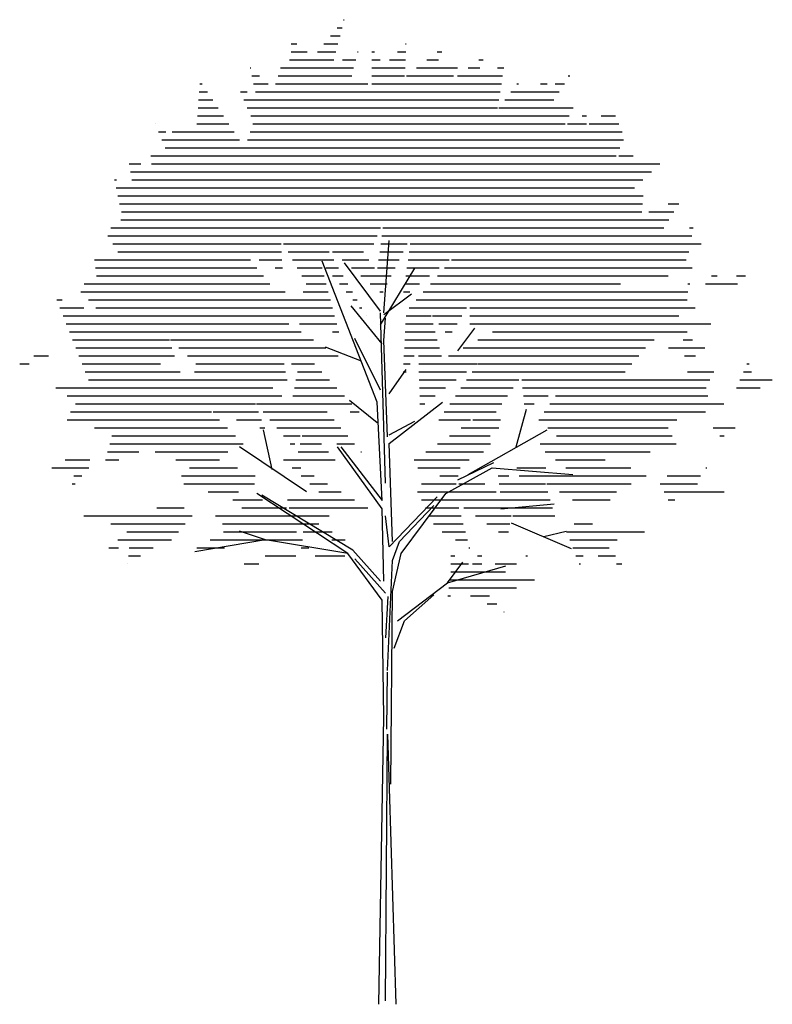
# Model space of a CAD drawing. Extents: x 62.43 to 67.14, y 52.26 to 58.41.
import ezdxf

# ---------------------------------------------------------------- set-up
doc = ezdxf.new("R2010")
doc.units = 0
doc.header["$MEASUREMENT"] = 0
doc.layers.get('0').update_dxf_attribs({"linetype": 'CONTINUOUS'})
doc.layers.add('7', color=7, linetype='CONTINUOUS')

msp = doc.modelspace()

# ---------------------------------------------------------------- linework, layer by layer
at = {"color": 0}
for p, q in [((64.4549, 58.4088), (64.4583, 58.4088)), ((64.414, 58.3588), (64.4453, 58.3588)), ((64.127, 58.2588), (64.162, 58.2588)), ((64.3321, 58.2588), (64.4194, 58.2588)), ((64.3731, 58.3088), (64.4323, 58.3088)), ((64.8411, 58.2588), (64.8463, 58.2588)), ((64.127, 58.2088), (64.2269, 58.2088)), ((64.2912, 58.2088), (64.4064, 58.2088)), ((64.5421, 58.2088), (64.5452, 58.2088)), ((64.6316, 58.2088), (64.648, 58.2088)), ((64.7911, 58.2088), (64.8437, 58.2088)), ((65.0392, 58.2088), (65.0685, 58.2088)), ((64.1162, 58.1588), (64.3935, 58.1588)), ((64.4486, 58.1588), (64.5309, 58.1588)), ((64.6316, 58.1588), (64.6829, 58.1588)), ((64.7411, 58.1588), (64.8412, 58.1588)), ((64.9753, 58.1588), (65.0478, 58.1588)), ((65.3, 58.1588), (65.3278, 58.1588)), ((63.8702, 58.1088), (63.8746, 58.1088)), ((64.0607, 58.1088), (64.5167, 58.1088)), ((64.6316, 58.1088), (64.8387, 58.1088)), ((64.9114, 58.1088), (65.1662, 58.1088)), ((65.2334, 58.1088), (65.307, 58.1088)), ((65.4167, 58.1088), (65.4563, 58.1088)), ((63.5562, 58.0088), (63.5705, 58.0088)), ((63.8813, 58.0588), (63.9284, 58.0588)), ((63.8924, 58.0088), (63.9822, 58.0088)), ((64.03, 58.0088), (64.6054, 58.0088)), ((64.0453, 58.0588), (64.5054, 58.0588)), ((64.6316, 58.0588), (64.8361, 58.0588)), ((64.6316, 58.0088), (65.441, 58.0088)), ((64.8475, 58.0588), (65.1413, 58.0588)), ((65.1668, 58.0588), (65.4487, 58.0588)), ((65.5383, 58.0088), (65.548, 58.0088)), ((65.6867, 58.0088), (65.7284, 58.0088)), ((65.778, 58.0088), (65.8361, 58.0088)), ((65.858, 58.0588), (65.8694, 58.0588)), ((63.5524, 57.9588), (63.6038, 57.9588)), ((63.8096, 57.9588), (63.8517, 57.9588)), ((63.9035, 57.9588), (65.4333, 57.9588)), ((65.5009, 57.9588), (65.8028, 57.9588)), ((63.5485, 57.9088), (63.6371, 57.9088)), ((63.8311, 57.9088), (65.4256, 57.9088)), ((65.4634, 57.9088), (65.7696, 57.9088)), ((63.5447, 57.8588), (63.6704, 57.8588)), ((63.8525, 57.8588), (65.4179, 57.8588)), ((65.4259, 57.8588), (65.8896, 57.8588)), ((63.2786, 57.7588), (63.2792, 57.7588)), ((63.537, 57.7588), (63.7369, 57.7588)), ((63.5409, 57.8088), (63.7037, 57.8088)), ((63.874, 57.8088), (65.8646, 57.8088)), ((63.8868, 57.7588), (65.8397, 57.7588)), ((65.8535, 57.7588), (65.9742, 57.7588)), ((65.9462, 57.8088), (65.9742, 57.8088)), ((65.9896, 57.7588), (66.1754, 57.7588)), ((66.0646, 57.8088), (66.1548, 57.8088)), ((63.2986, 57.7088), (63.3434, 57.7088)), ((63.3833, 57.7088), (63.7702, 57.7088)), ((63.8701, 57.7088), (66.196, 57.7088)), ((63.3186, 57.6588), (63.8035, 57.6588)), ((63.8534, 57.6588), (66.2041, 57.6588)), ((63.3385, 57.6088), (66.1812, 57.6088)), ((63.2486, 57.5588), (66.1584, 57.5588)), ((66.176, 57.5588), (66.2642, 57.5588)), ((63.1141, 57.5088), (63.1876, 57.5088)), ((63.1224, 57.4588), (66.3789, 57.4588)), ((63.2532, 57.5088), (66.4318, 57.5088)), ((63.0219, 57.4088), (63.0354, 57.4088)), ((63.1308, 57.4088), (66.3261, 57.4088)), ((63.0328, 57.3588), (66.2732, 57.3588)), ((63.0437, 57.3088), (66.3272, 57.3088)), ((63.0546, 57.2588), (66.3234, 57.2588)), ((63.0655, 57.2088), (66.3195, 57.2088)), ((66.3632, 57.2088), (66.5195, 57.2088)), ((66.4833, 57.2588), (66.5514, 57.2588)), ((63.0622, 57.1588), (66.4877, 57.1588)), ((63, 57.1088), (64.686, 57.1088)), ((64.7004, 57.1088), (66.4559, 57.1088)), ((66.6169, 57.1088), (66.6394, 57.1088)), ((62.9816, 57.0588), (64.6645, 57.0588)), ((64.6937, 57.0588), (64.8776, 57.0588)), ((64.8783, 57.0588), (66.6322, 57.0588)), ((63.0128, 57.0088), (64.0639, 57.0088)), ((63.0441, 56.9588), (64.0666, 56.9588)), ((64.0796, 57.0088), (64.6431, 57.0088)), ((64.1079, 56.9588), (64.3637, 56.9588)), ((64.3859, 56.9588), (64.579, 56.9588)), ((64.6804, 56.9588), (64.8276, 56.9588)), ((64.687, 57.0088), (64.8526, 57.0088)), ((64.8645, 56.9588), (66.6133, 56.9588)), ((64.8714, 57.0088), (66.6906, 57.0088)), ((62.8976, 56.9088), (63.8729, 56.9088)), ((63.926, 56.9088), (64.0692, 56.9088)), ((64.1363, 56.9088), (64.3929, 56.9088)), ((64.4449, 56.9088), (64.6134, 56.9088)), ((64.6737, 56.9088), (64.8025, 56.9088)), ((64.8576, 56.9088), (65.1139, 56.9088)), ((65.1295, 56.9088), (66.5974, 56.9088)), ((62.9043, 56.8588), (63.9133, 56.8588)), ((64.0259, 56.8588), (64.0719, 56.8588)), ((64.1646, 56.8588), (64.32, 56.8588)), ((64.344, 56.8588), (64.4222, 56.8588)), ((64.5038, 56.8588), (64.6477, 56.8588)), ((64.6671, 56.8588), (64.7775, 56.8588)), ((64.8506, 56.8588), (65.0524, 56.8588)), ((65.0853, 56.8588), (66.6337, 56.8588)), ((62.9109, 56.8088), (63.9538, 56.8088)), ((64.193, 56.8088), (64.3331, 56.8088)), ((64.3862, 56.8088), (64.4515, 56.8088)), ((64.5627, 56.8088), (64.7525, 56.8088)), ((64.8437, 56.8088), (64.9909, 56.8088)), ((65.0412, 56.8088), (66.4847, 56.8088)), ((66.7546, 56.8088), (66.7905, 56.8088)), ((66.9111, 56.8088), (66.9682, 56.8088)), ((62.8327, 56.7588), (63.9943, 56.7588)), ((64.2213, 56.7588), (64.3462, 56.7588)), ((64.4284, 56.7588), (64.4808, 56.7588)), ((64.6217, 56.7588), (64.7275, 56.7588)), ((64.8368, 56.7588), (64.9294, 56.7588)), ((64.9971, 56.7588), (66.1851, 56.7588)), ((66.607, 56.7588), (66.6185, 56.7588)), ((66.7171, 56.7588), (66.9183, 56.7588)), ((62.6612, 56.6588), (62.6962, 56.6588)), ((62.8123, 56.7088), (64.0894, 56.7088)), ((62.8591, 56.6588), (64.3724, 56.6588)), ((64.2028, 56.7088), (64.3593, 56.7088)), ((64.4706, 56.7088), (64.5101, 56.7088)), ((64.5128, 56.6588), (64.5393, 56.6588)), ((64.6806, 56.7088), (64.7025, 56.7088)), ((64.8299, 56.7088), (64.8679, 56.7088)), ((64.9089, 56.6588), (66.6019, 56.6588)), ((64.953, 56.7088), (66.6074, 56.7088)), ((62.681, 56.6088), (62.8314, 56.6088)), ((62.906, 56.6088), (64.3855, 56.6088)), ((64.555, 56.6088), (64.5686, 56.6088)), ((64.8648, 56.6088), (65.224, 56.6088)), ((65.2438, 56.6088), (66.6519, 56.6088)), ((62.7008, 56.5588), (64.3986, 56.5588)), ((64.5972, 56.5588), (64.5979, 56.5588)), ((64.845, 56.5588), (65.0016, 56.5588)), ((65.0115, 56.5588), (65.194, 56.5588)), ((65.2438, 56.5588), (66.5512, 56.5588)), ((62.7206, 56.5088), (64.1129, 56.5088)), ((64.179, 56.5088), (64.4117, 56.5088)), ((64.8425, 56.5088), (65.0146, 56.5088)), ((65.0507, 56.5088), (65.1641, 56.5088)), ((65.2438, 56.5088), (66.7508, 56.5088)), ((62.7404, 56.4588), (64.1901, 56.4588)), ((62.7602, 56.4088), (63.3665, 56.4088)), ((63.3721, 56.4088), (64.2673, 56.4088)), ((64.3845, 56.4588), (64.4248, 56.4588)), ((64.8374, 56.4088), (65.0406, 56.4088)), ((64.8399, 56.4588), (65.0276, 56.4588)), ((65.0899, 56.4588), (65.1341, 56.4588)), ((65.2946, 56.4088), (66.3964, 56.4088)), ((65.3863, 56.4588), (66.6018, 56.4588)), ((66.5777, 56.4088), (66.6354, 56.4088)), ((62.7799, 56.3588), (63.3819, 56.3588)), ((63.4252, 56.3588), (64.3445, 56.3588)), ((64.8348, 56.3588), (64.92, 56.3588)), ((64.9219, 56.3588), (65.0536, 56.3588)), ((65.2029, 56.3588), (66.3428, 56.3588)), ((66.4864, 56.3588), (66.7139, 56.3588)), ((62.5183, 56.3088), (62.6104, 56.3088)), ((62.7997, 56.3088), (63.3972, 56.3088)), ((63.4782, 56.3088), (64.0732, 56.3088)), ((64.0733, 56.3088), (64.4217, 56.3088)), ((64.8322, 56.3088), (64.895, 56.3088)), ((64.9233, 56.3088), (65.0665, 56.3088)), ((65.1113, 56.3088), (66.3003, 56.3088)), ((66.5866, 56.3088), (66.6547, 56.3088)), ((62.4297, 56.2588), (62.4884, 56.2588)), ((62.8195, 56.2588), (63.3101, 56.2588)), ((63.5313, 56.2588), (64.0825, 56.2588)), ((64.1294, 56.2588), (64.273, 56.2588)), ((64.8297, 56.2588), (64.8699, 56.2588)), ((64.9247, 56.2588), (65.2883, 56.2588)), ((65.2926, 56.2588), (66.2577, 56.2588)), ((66.9763, 56.2588), (66.9893, 56.2588)), ((62.8393, 56.2088), (63.4327, 56.2088)), ((62.8591, 56.1588), (64.1011, 56.1588)), ((63.5232, 56.2088), (64.0918, 56.2088)), ((64.1571, 56.1588), (64.3663, 56.1588)), ((64.1671, 56.2088), (64.3197, 56.2088)), ((64.8271, 56.2088), (64.8449, 56.2088)), ((64.9261, 56.2088), (65.2229, 56.2088)), ((64.9276, 56.1588), (65.1576, 56.1588)), ((65.2232, 56.1588), (65.5512, 56.1588)), ((65.2579, 56.2088), (66.2152, 56.2088)), ((65.5683, 56.1588), (66.7453, 56.1588)), ((66.6057, 56.2088), (66.7688, 56.2088)), ((66.9324, 56.1588), (67.135, 56.1588)), ((66.9543, 56.2088), (67.0042, 56.2088)), ((62.6567, 56.1088), (64.0116, 56.1088)), ((64.1471, 56.1088), (64.413, 56.1088)), ((64.929, 56.1088), (65.0922, 56.1088)), ((65.1885, 56.1088), (65.5158, 56.1088)), ((65.5735, 56.1088), (66.7218, 56.1088)), ((66.9105, 56.1088), (67.06, 56.1088)), ((62.7274, 56.0588), (64.0688, 56.0588)), ((64.1372, 56.0588), (64.4596, 56.0588)), ((64.9304, 56.0588), (65.0269, 56.0588)), ((65.1538, 56.0588), (65.4804, 56.0588)), ((65.5788, 56.0588), (65.7329, 56.0588)), ((65.7799, 56.0588), (66.7318, 56.0588)), ((62.7785, 56.0088), (63.9048, 56.0088)), ((63.9094, 56.0088), (64.126, 56.0088)), ((64.1272, 56.0088), (64.5063, 56.0088)), ((64.9318, 56.0088), (64.9616, 56.0088)), ((65.1191, 56.0088), (65.4449, 56.0088)), ((65.5841, 56.0088), (65.6455, 56.0088)), ((65.7439, 56.0088), (66.8315, 56.0088)), ((62.7483, 55.9588), (63.6283, 55.9588)), ((63.6401, 55.9588), (63.9236, 55.9588)), ((63.9517, 55.9588), (64.3528, 55.9588)), ((64.4968, 55.9588), (64.5529, 55.9588)), ((65.0844, 55.9588), (65.4095, 55.9588)), ((65.7078, 55.9588), (66.7171, 55.9588)), ((62.7276, 55.9088), (63.6782, 55.9088)), ((62.8966, 55.8588), (63.7281, 55.8588)), ((63.7855, 55.9088), (63.9425, 55.9088)), ((63.9308, 55.8588), (63.9613, 55.8588)), ((63.9941, 55.9088), (64.3953, 55.9088)), ((64.0364, 55.8588), (64.4379, 55.8588)), ((65.0497, 55.9088), (65.2478, 55.9088)), ((65.1888, 55.8588), (65.4242, 55.8588)), ((65.2618, 55.9088), (65.4365, 55.9088)), ((65.676, 55.9088), (66.537, 55.9088)), ((65.7311, 55.8588), (66.4837, 55.8588)), ((66.765, 55.8588), (66.9026, 55.8588)), ((63.0055, 55.8088), (63.778, 55.8088)), ((64.0788, 55.8088), (64.1839, 55.8088)), ((64.1952, 55.8088), (64.4805, 55.8088)), ((65.1158, 55.8088), (65.3703, 55.8088)), ((65.7861, 55.8088), (66.5088, 55.8088)), ((66.8077, 55.8088), (66.8332, 55.8088)), ((62.9923, 55.7588), (63.8279, 55.7588)), ((64.1211, 55.7588), (64.1505, 55.7588)), ((64.1828, 55.7588), (64.3162, 55.7588)), ((64.4121, 55.7588), (64.5231, 55.7588)), ((65.0427, 55.7588), (65.3741, 55.7588)), ((65.684, 55.7588), (66.5338, 55.7588)), ((62.9792, 55.7088), (63.1753, 55.7088)), ((63.2757, 55.7088), (63.7307, 55.7088)), ((64.1704, 55.7088), (64.3596, 55.7088)), ((64.5618, 55.7088), (64.5657, 55.7088)), ((64.9697, 55.7088), (65.3302, 55.7088)), ((65.7157, 55.7088), (66.3714, 55.7088)), ((62.6313, 55.6088), (62.8624, 55.6088)), ((62.7146, 55.6588), (62.8673, 55.6588)), ((62.966, 55.6588), (63.0503, 55.6588)), ((63.4058, 55.6588), (63.6796, 55.6588)), ((63.4916, 55.6088), (63.791, 55.6088)), ((64.079, 55.6588), (64.4029, 55.6588)), ((64.1339, 55.6088), (64.1869, 55.6088)), ((64.8967, 55.6588), (65.2395, 55.6588)), ((64.9194, 55.6088), (65.1845, 55.6088)), ((65.5377, 55.6088), (65.7187, 55.6088)), ((65.78, 55.6588), (66.09, 55.6588)), ((65.8443, 55.6088), (66.2513, 55.6088)), ((66.7192, 55.6088), (66.725, 55.6088)), ((62.7691, 55.5588), (62.8191, 55.5588)), ((63.4416, 55.5588), (63.9024, 55.5588)), ((64.1889, 55.5588), (64.2708, 55.5588)), ((65.0555, 55.5588), (65.172, 55.5588)), ((65.4213, 55.5588), (65.4873, 55.5588)), ((65.5526, 55.5588), (66.3464, 55.5588)), ((66.4776, 55.5588), (66.686, 55.5588)), ((62.7581, 55.5088), (62.7757, 55.5088)), ((63.4549, 55.5088), (63.8984, 55.5088)), ((64.2439, 55.5088), (64.3547, 55.5088)), ((64.9414, 55.5088), (65.1594, 55.5088)), ((65.1758, 55.5088), (65.3386, 55.5088)), ((65.4279, 55.5088), (65.7178, 55.5088)), ((65.7243, 55.5088), (66.2535, 55.5088)), ((66.4332, 55.5088), (66.6674, 55.5088)), ((63.6085, 55.4588), (63.7971, 55.4588)), ((64.2989, 55.4588), (64.4386, 55.4588)), ((64.9168, 55.4588), (65.4087, 55.4588)), ((65.4346, 55.4588), (65.7321, 55.4588)), ((65.8052, 55.4588), (66.1605, 55.4588)), ((66.4582, 55.4588), (66.8342, 55.4588)), ((63.7622, 55.4088), (63.9472, 55.4088)), ((64.1036, 55.4088), (64.5226, 55.4088)), ((64.9418, 55.4088), (65.7464, 55.4088)), ((65.886, 55.4088), (66.1221, 55.4088)), ((66.4832, 55.4088), (66.5255, 55.4088)), ((62.8299, 55.3088), (63.5081, 55.3088)), ((63.2866, 55.3588), (63.4589, 55.3588)), ((63.6548, 55.3088), (64.365, 55.3088)), ((63.8183, 55.3588), (64.0973, 55.3588)), ((64.1147, 55.3588), (64.6065, 55.3588)), ((64.9668, 55.3588), (65.1758, 55.3588)), ((64.9919, 55.3088), (65.1892, 55.3088)), ((65.2062, 55.3588), (65.7608, 55.3588)), ((65.2787, 55.3088), (65.5016, 55.3088)), ((65.512, 55.3088), (65.7751, 55.3088)), ((62.9987, 55.2588), (63.4652, 55.2588)), ((63.6987, 55.2588), (64.3, 55.2588)), ((65.0169, 55.2588), (65.2026, 55.2588)), ((65.3512, 55.2588), (65.4939, 55.2588)), ((65.896, 55.2588), (66.0113, 55.2588)), ((63.1003, 55.2088), (63.4223, 55.2088)), ((63.7046, 55.2088), (64.16, 55.2088)), ((64.2019, 55.2088), (64.3823, 55.2088)), ((65.0716, 55.2088), (65.216, 55.2088)), ((65.4237, 55.2088), (65.4862, 55.2088)), ((65.8488, 55.2088), (66.3366, 55.2088)), ((63.0437, 55.1588), (63.3425, 55.1588)), ((63.3427, 55.1588), (63.3794, 55.1588)), ((63.6213, 55.1588), (64.1988, 55.1588)), ((64.3815, 55.1588), (64.4647, 55.1588)), ((65.1549, 55.1588), (65.2295, 55.1588)), ((65.8683, 55.1588), (66.1654, 55.1588)), ((62.9871, 55.1088), (63.0474, 55.1088)), ((63.1105, 55.0588), (63.1852, 55.0588)), ((63.1148, 55.1088), (63.2638, 55.1088)), ((63.5381, 55.1088), (63.71, 55.1088)), ((63.9644, 55.0588), (64.1557, 55.0588)), ((64.1901, 55.1088), (64.2376, 55.1088)), ((64.2764, 55.0588), (64.463, 55.0588)), ((65.1259, 55.0588), (65.1503, 55.0588)), ((65.2382, 55.1088), (65.2429, 55.1088)), ((65.2912, 55.0588), (65.3191, 55.0588)), ((65.5948, 55.0588), (65.604, 55.0588)), ((65.8879, 55.1088), (66.115, 55.1088)), ((65.9074, 55.0588), (65.9517, 55.0588)), ((66.0459, 55.0588), (66.1543, 55.0588)), ((63.1063, 55.0088), (63.1066, 55.0088)), ((63.8336, 55.0088), (63.9238, 55.0088)), ((65.1259, 55.0088), (65.2358, 55.0088)), ((65.2613, 55.0088), (65.3191, 55.0088)), ((65.4023, 55.0088), (65.5359, 55.0088)), ((65.927, 55.0088), (65.935, 55.0088)), ((66.1609, 55.0088), (66.1937, 55.0088)), ((65.1259, 54.9588), (65.4677, 54.9588)), ((65.1197, 54.9088), (65.6476, 54.9088)), ((65.1062, 54.8088), (65.1224, 54.8088)), ((65.1129, 54.8588), (65.5351, 54.8588)), ((65.249, 54.8088), (65.3679, 54.8088)), ((65.3527, 54.7588), (65.4128, 54.7588)), ((65.4565, 54.7088), (65.4578, 54.7088))]:
    msp.add_line(p, q, dxfattribs=at)
at = {"layer": '7'}
for p, q in [((64.7069, 56.5775), (64.7392, 57.0287)), ((64.6639, 56.0185), (64.3202, 56.8999)), ((64.6854, 56.588), (64.4599, 56.889)), ((64.6854, 56.5021), (64.9, 56.8566)), ((64.7069, 56.5666), (64.8786, 56.6957)), ((64.696, 56.3839), (64.5028, 56.6204)), ((64.7174, 55.5137), (64.6854, 56.5775)), ((64.7069, 56.4054), (64.7174, 56.5451)), ((65.1688, 56.3409), (65.2762, 56.4807)), ((64.6854, 56.0938), (64.5243, 56.4162)), ((64.7283, 55.8038), (64.7069, 56.4054)), ((64.5672, 56.2765), (64.3416, 56.3624)), ((64.7392, 56.0724), (64.8465, 56.2227)), ((64.6639, 55.8897), (64.4919, 56.0294)), ((64.696, 55.406), (64.6639, 56.0185)), ((64.7392, 55.7608), (65.0721, 56.0185)), ((65.534, 55.7394), (65.5984, 55.9756)), ((64.7392, 55.8144), (64.9, 55.9006)), ((64.0088, 55.5996), (63.955, 55.8467)), ((65.2332, 55.5673), (65.7272, 55.8467)), ((64.2234, 55.4599), (63.8047, 55.7394)), ((64.696, 55.3525), (64.4169, 55.7394)), ((64.4384, 55.7394), (64.696, 55.406)), ((64.7607, 55.1484), (64.7392, 55.7608)), ((65.0935, 55.4493), (65.3835, 55.6102)), ((65.1688, 55.5352), (65.3944, 55.6426)), ((65.3835, 55.6102), (65.8884, 55.5673)), ((64.4813, 55.073), (63.912, 55.4493)), ((64.5134, 55.0945), (63.9444, 55.4384)), ((64.7392, 55.116), (65.0397, 55.4278)), ((64.8142, 55.073), (65.0935, 55.4493)), ((64.8036, 55.1484), (65.0183, 55.374)), ((65.4373, 55.3525), (65.7702, 55.3846)), ((64.7069, 54.9012), (64.696, 55.3525)), ((64.7392, 55.116), (64.7174, 55.3096)), ((65.5017, 55.2666), (65.8775, 55.1054)), ((63.9658, 55.1589), (63.8047, 55.2128)), ((65.7058, 55.1804), (65.8454, 55.2128)), ((63.9658, 55.1589), (63.5253, 55.0839)), ((64.4813, 55.073), (63.9658, 55.1589)), ((64.7607, 55.0301), (64.8036, 55.1484)), ((64.696, 54.783), (64.4813, 55.073)), ((64.6854, 54.9012), (64.5134, 55.0945)), ((64.7607, 54.8368), (64.8142, 55.073)), ((64.7174, 54.8259), (64.5243, 55.041)), ((64.7283, 54.3423), (64.7607, 55.0301)), ((65.1041, 54.8904), (65.2009, 55.0195)), ((65.1041, 54.8904), (65.4693, 54.9977)), ((64.7927, 54.6541), (65.1041, 54.8904)), ((64.7196, 54.548), (64.7327, 54.8057)), ((64.7498, 53.6334), (64.7607, 54.8368)), ((64.8357, 54.6541), (65.0183, 54.8154)), ((64.7069, 54.0523), (64.696, 54.783)), ((64.7713, 54.482), (64.8357, 54.6541)), ((64.724, 53.9763), (64.7283, 54.333)), ((64.6745, 52.2578), (64.7069, 54.0523)), ((64.7174, 52.2793), (64.7283, 53.9449)), ((64.7283, 53.9449), (64.7821, 52.2578))]:
    msp.add_line(p, q, dxfattribs=at)

doc.saveas('drawing.dxf')
